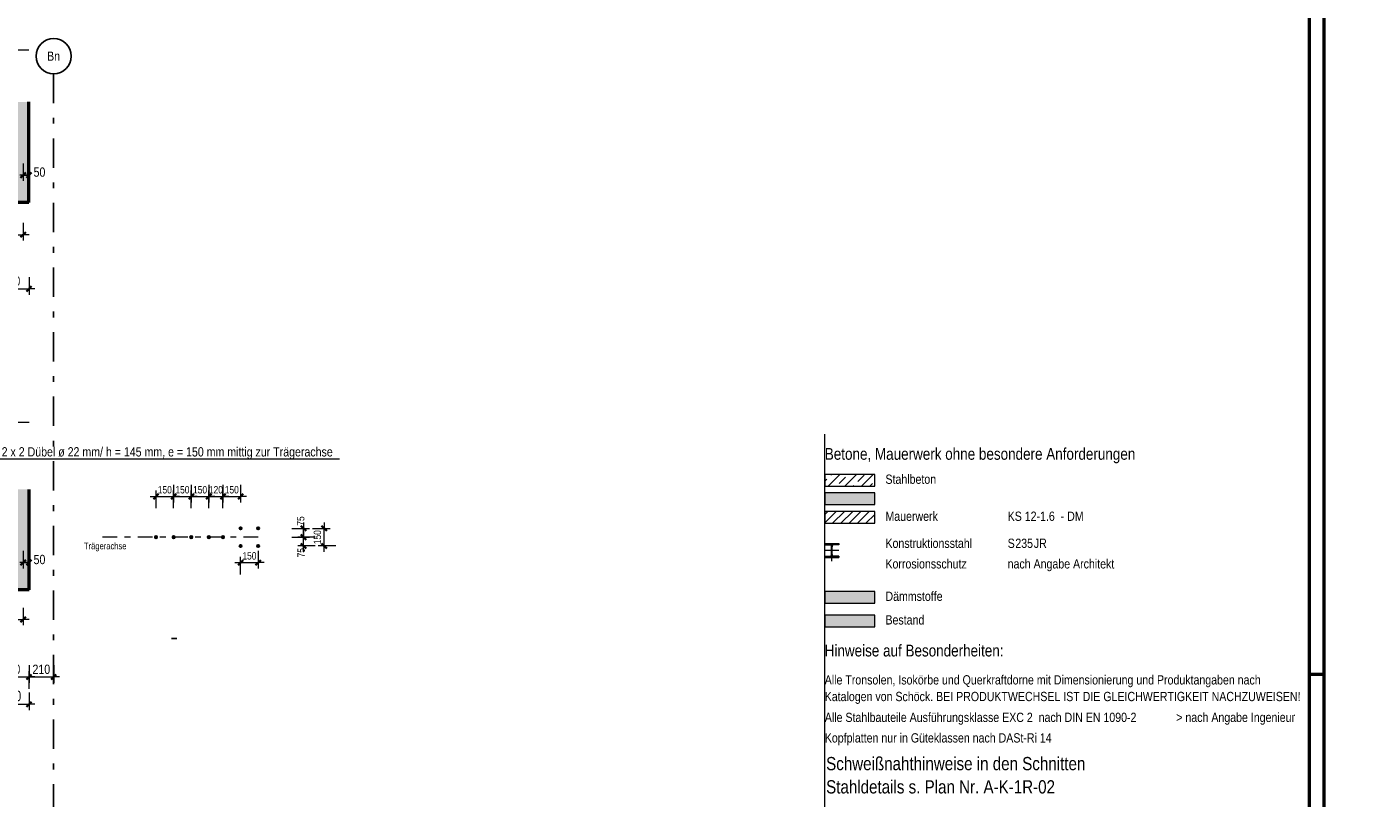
# Model space of a CAD drawing. Header units: millimetres. Extents: x -8.5 to 60.3, y 0 to 42.
# Tile 108 of 109: x 37.4 to 60.3, y 12.7 to 25.9. Entities that reach past the tile are written whole.
import ezdxf
from ezdxf.enums import TextEntityAlignment as Align

# ---------------------------------------------------------------- set-up
doc = ezdxf.new("R2010")
doc.units = ezdxf.units.MM
doc.linetypes.add('DASHDOT', pattern=[1, 0.5, -0.25, 0, -0.25])
doc.linetypes.add('DASHDOTX2', pattern=[2, 1, -0.5, 0, -0.5])
doc.layers.add('Achsen', color=7, linetype='Continuous', lineweight=20)
doc.styles.add('Arial Narrow', font='ARIALN.TTF')
doc.dimstyles.new('Arch_Strakon_dimstyle', dxfattribs={"dimtxt": 11.25, "dimasz": 1, "dimexe": 1.25, "dimexo": 0.0625, "dimgap": 1, "dimtad": 0, "dimdec": 3, "dimzin": 12, "dimdsep": 46, "dimtxsty": 'Arial Narrow', "dimblk": 'Arrowhead_Tick', "dimsah": 1, "dimcen": 0, "dimse1": 1, "dimse2": 1, "dimclrd": 6, "dimclrt": 3, "dimazin": 0, "dimtfac": 1, "dimtdec": 4, "dimtmove": 0, "dimatfit": 3, "dimldrblk": 'NONE', "dimfxl": 1, "dimtvp": 1, "dimtolj": 1, "dimtzin": 0, "dimlwd": 13, "dimarcsym": 2})

# ---------------------------------------------------------------- blocks, each defined once
blk = doc.blocks.new('Arrowhead_Tick')
at = {"color": 2, "linetype": 'Continuous', "lineweight": 35, "ltscale": 0.5}
blk.add_line((4.4, 4.4), (-4.4, -4.4), dxfattribs=at)
at = {"color": 0, "linetype": 'Continuous', "lineweight": -2, "ltscale": 0.5}
for p, q in [((-1, 0), (0, 0)), ((0, 20), (0, -10)), ((10, 0), (0, 0))]:
    blk.add_line(p, q, dxfattribs=at)
blk = doc.blocks.new('*D16')
at = {"color": 6, "linetype": 'Continuous', "lineweight": 13}
for p, q in [((36.813, 16.756), (36.86, 16.756)), ((37.293, 16.756), (37.247, 16.756))]:
    blk.add_line(p, q, dxfattribs=at)
at = {"layer": 'Defpoints', "color": 0}
for p in [(37.303, 16.756), (36.803, 16.291), (37.303, 16.253)]:
    blk.add_point(p, dxfattribs=at)
at = {"color": 6, "lineweight": 13, "xscale": 0.01, "yscale": 0.01, "zscale": 0.01, "rotation": 180.0000000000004}
blk.add_blockref('Arrowhead_Tick', (36.803, 16.756), dxfattribs=at)
at = {"color": 6, "lineweight": 13, "xscale": 0.01, "yscale": 0.01, "zscale": 0.01}
blk.add_blockref('Arrowhead_Tick', (37.303, 16.756), dxfattribs=at)
at = {"color": 2, "lineweight": -2, "insert": (37.053, 16.806), "char_height": 0.1575, "attachment_point": 5, "style": 'Arial Narrow'}
blk.add_mtext('\\A1;250', dxfattribs=at)
blk = doc.blocks.new('_None')
blk = doc.blocks.new('*D17')
at = {"color": 6, "linetype": 'Continuous', "lineweight": 13}
for p, q in [((37.293, 16.756), (37.283, 16.756)), ((37.303, 16.756), (37.403, 16.756)), ((37.413, 16.756), (37.423, 16.756))]:
    blk.add_line(p, q, dxfattribs=at)
at = {"layer": 'Defpoints', "color": 0}
for p in [(37.403, 16.756), (37.403, 16.291), (37.303, 16.253)]:
    blk.add_point(p, dxfattribs=at)
at = {"color": 6, "lineweight": 13, "xscale": 0.01, "yscale": 0.01, "zscale": 0.01}
for p, rotation in [((37.303, 16.756), 359.999999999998), ((37.403, 16.756), 179.999999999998)]:
    blk.add_blockref('Arrowhead_Tick', p, dxfattribs=dict(at, rotation=rotation))
at = {"color": 2, "lineweight": -2, "insert": (37.581, 16.806), "char_height": 0.1575, "attachment_point": 5, "style": 'Arial Narrow'}
blk.add_mtext('\\A1;50', dxfattribs=at)
blk = doc.blocks.new('*D20')
at = {"color": 6, "linetype": 'Continuous', "lineweight": 13}
blk.add_line((36.813, 14.806), (37.393, 14.806), dxfattribs=at)
at = {"layer": 'Defpoints', "color": 0}
for p in [(36.803, 16.291), (37.403, 16.291), (37.403, 14.806)]:
    blk.add_point(p, dxfattribs=at)
at = {"color": 6, "lineweight": 13, "xscale": 0.01, "yscale": 0.01, "zscale": 0.01, "rotation": 180}
blk.add_blockref('Arrowhead_Tick', (36.803, 14.806), dxfattribs=at)
at = {"color": 6, "lineweight": 13, "xscale": 0.01, "yscale": 0.01, "zscale": 0.01}
blk.add_blockref('Arrowhead_Tick', (37.403, 14.806), dxfattribs=at)
at = {"color": 2, "lineweight": -2, "insert": (37.103, 14.936), "char_height": 0.1575, "attachment_point": 5, "style": 'Arial Narrow'}
blk.add_mtext('\\A1;300', dxfattribs=at)
blk = doc.blocks.new('*D22')
at = {"color": 6, "linetype": 'Continuous', "lineweight": 13}
blk.add_line((22.238, 15.786), (37.293, 15.786), dxfattribs=at)
at = {"layer": 'Defpoints', "color": 0}
for p in [(22.228, 16.233), (37.303, 16.253), (37.303, 15.786)]:
    blk.add_point(p, dxfattribs=at)
at = {"color": 6, "lineweight": 13, "xscale": 0.01, "yscale": 0.01, "zscale": 0.01, "rotation": 180}
blk.add_blockref('Arrowhead_Tick', (22.228, 15.786), dxfattribs=at)
at = {"color": 6, "lineweight": 13, "xscale": 0.01, "yscale": 0.01, "zscale": 0.01}
blk.add_blockref('Arrowhead_Tick', (37.303, 15.786), dxfattribs=at)
at = {"color": 2, "lineweight": -2, "insert": (29.766, 15.917), "char_height": 0.1575, "attachment_point": 5, "style": 'Arial Narrow'}
blk.add_mtext('\\A1;7538', dxfattribs=at)
blk = doc.blocks.new('*D68')
at = {"color": 6, "linetype": 'Continuous', "lineweight": 13}
for p, q in [((36.813, 23.355), (36.859, 23.355)), ((37.293, 23.355), (37.246, 23.355))]:
    blk.add_line(p, q, dxfattribs=at)
at = {"layer": 'Defpoints', "color": 0}
for p in [(37.303, 23.355), (36.803, 22.89), (37.303, 22.852)]:
    blk.add_point(p, dxfattribs=at)
at = {"color": 6, "lineweight": 13, "xscale": 0.01, "yscale": 0.01, "zscale": 0.01, "rotation": 180}
blk.add_blockref('Arrowhead_Tick', (36.803, 23.355), dxfattribs=at)
at = {"color": 6, "lineweight": 13, "xscale": 0.01, "yscale": 0.01, "zscale": 0.01}
blk.add_blockref('Arrowhead_Tick', (37.303, 23.355), dxfattribs=at)
at = {"color": 2, "lineweight": -2, "insert": (37.053, 23.405), "char_height": 0.1575, "attachment_point": 5, "style": 'Arial Narrow'}
blk.add_mtext('\\A1;250', dxfattribs=at)
blk = doc.blocks.new('*D69')
at = {"color": 6, "linetype": 'Continuous', "lineweight": 13}
for p, q in [((37.293, 23.355), (37.283, 23.355)), ((37.303, 23.355), (37.403, 23.355)), ((37.413, 23.355), (37.423, 23.355))]:
    blk.add_line(p, q, dxfattribs=at)
at = {"layer": 'Defpoints', "color": 0}
for p in [(37.403, 23.355), (37.303, 22.852), (37.403, 22.89)]:
    blk.add_point(p, dxfattribs=at)
at = {"color": 6, "lineweight": 13, "xscale": 0.01, "yscale": 0.01, "zscale": 0.01}
for p, rotation in [((37.303, 23.355), 2.035554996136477e-12), ((37.403, 23.355), 180.000000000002)]:
    blk.add_blockref('Arrowhead_Tick', p, dxfattribs=dict(at, rotation=rotation))
at = {"color": 2, "lineweight": -2, "insert": (37.581, 23.405), "char_height": 0.1575, "attachment_point": 5, "style": 'Arial Narrow'}
blk.add_mtext('\\A1;50', dxfattribs=at)
blk = doc.blocks.new('*D71')
at = {"color": 6, "linetype": 'Continuous', "lineweight": 13}
blk.add_line((36.813, 21.418), (37.393, 21.418), dxfattribs=at)
at = {"layer": 'Defpoints', "color": 0}
for p in [(36.803, 22.89), (37.403, 22.89), (37.403, 21.418)]:
    blk.add_point(p, dxfattribs=at)
at = {"color": 6, "lineweight": 13, "xscale": 0.01, "yscale": 0.01, "zscale": 0.01}
blk.add_blockref('Arrowhead_Tick', (37.403, 21.418), dxfattribs=at)
at = {"color": 6, "lineweight": 13, "xscale": 0.01, "yscale": 0.01, "zscale": 0.01, "rotation": 180}
blk.add_blockref('Arrowhead_Tick', (36.803, 21.418), dxfattribs=at)
at = {"color": 2, "lineweight": -2, "insert": (37.103, 21.549), "char_height": 0.1575, "attachment_point": 5, "style": 'Arial Narrow'}
blk.add_mtext('\\A1;300', dxfattribs=at)
blk = doc.blocks.new('*D91')
at = {"color": 6, "linetype": 'Continuous', "lineweight": 13}
blk.add_line((15.078, 22.339), (37.293, 22.339), dxfattribs=at)
at = {"layer": 'Defpoints', "color": 0}
for p in [(15.068, 22.832), (37.303, 22.852), (37.303, 22.339)]:
    blk.add_point(p, dxfattribs=at)
at = {"color": 6, "lineweight": 13, "xscale": 0.01, "yscale": 0.01, "zscale": 0.01}
blk.add_blockref('Arrowhead_Tick', (37.303, 22.339), dxfattribs=at)
at = {"color": 6, "lineweight": 13, "xscale": 0.01, "yscale": 0.01, "zscale": 0.01, "rotation": 180}
blk.add_blockref('Arrowhead_Tick', (15.068, 22.339), dxfattribs=at)
at = {"color": 2, "lineweight": -2, "insert": (26.185, 22.468), "char_height": 0.1575, "attachment_point": 5, "style": 'Arial Narrow'}
blk.add_mtext('\\A1;11117', dxfattribs=at)
blk = doc.blocks.new('*D98')
at = {"color": 6, "linetype": 'Continuous', "lineweight": 13}
blk.add_line((36.813, 14.341), (37.393, 14.341), dxfattribs=at)
at = {"layer": 'Defpoints', "color": 0}
for p in [(36.803, 16.291), (37.403, 16.291), (37.403, 14.341)]:
    blk.add_point(p, dxfattribs=at)
at = {"color": 6, "lineweight": 13, "xscale": 0.01, "yscale": 0.01, "zscale": 0.01, "rotation": 180}
blk.add_blockref('Arrowhead_Tick', (36.803, 14.341), dxfattribs=at)
at = {"color": 6, "lineweight": 13, "xscale": 0.01, "yscale": 0.01, "zscale": 0.01}
blk.add_blockref('Arrowhead_Tick', (37.403, 14.341), dxfattribs=at)
at = {"color": 2, "lineweight": 35, "insert": (37.103, 14.481), "char_height": 0.175, "attachment_point": 5, "style": 'Arial Narrow'}
blk.add_mtext('\\A1;300', dxfattribs=at)
blk = doc.blocks.new('*D247')
at = {"color": 6, "linetype": 'Continuous', "lineweight": 13}
blk.add_line((42.427, 17.047), (42.427, 17.327), dxfattribs=at)
at = {"layer": 'Defpoints', "color": 0}
for p in [(41.327, 17.337), (42.427, 17.337), (41.329, 17.037)]:
    blk.add_point(p, dxfattribs=at)
at = {"color": 6, "lineweight": 13, "xscale": 0.01, "yscale": 0.01, "zscale": 0.01}
for p, rotation in [((42.427, 17.337), 90), ((42.427, 17.037), 270)]:
    blk.add_blockref('Arrowhead_Tick', p, dxfattribs=dict(at, rotation=rotation))
at = {"color": 3, "lineweight": 35, "insert": (42.313, 17.187), "char_height": 0.125, "attachment_point": 5, "rotation": 90, "style": 'Arial Narrow'}
blk.add_mtext('\\A1;150', dxfattribs=at)
blk = doc.blocks.new('*D248')
at = {"color": 6, "linetype": 'Continuous', "lineweight": 13}
blk.add_line((41.015, 16.754), (41.295, 16.754), dxfattribs=at)
at = {"layer": 'Defpoints', "color": 0}
for p in [(41.005, 17.013), (41.305, 17.013), (41.305, 16.754)]:
    blk.add_point(p, dxfattribs=at)
at = {"color": 6, "lineweight": 13, "xscale": 0.01, "yscale": 0.01, "zscale": 0.01, "rotation": 180}
blk.add_blockref('Arrowhead_Tick', (41.005, 16.754), dxfattribs=at)
at = {"color": 6, "lineweight": 13, "xscale": 0.01, "yscale": 0.01, "zscale": 0.01}
blk.add_blockref('Arrowhead_Tick', (41.305, 16.754), dxfattribs=at)
at = {"color": 3, "lineweight": 35, "insert": (41.155, 16.868), "char_height": 0.125, "attachment_point": 5, "style": 'Arial Narrow'}
blk.add_mtext('\\A1;150', dxfattribs=at)
blk = doc.blocks.new('*D249')
at = {"color": 6, "linetype": 'Continuous', "lineweight": 13}
blk.add_line((42.077, 17.047), (42.077, 17.177), dxfattribs=at)
at = {"layer": 'Defpoints', "color": 0}
for p in [(41.305, 17.187), (42.077, 17.187), (41.329, 17.037)]:
    blk.add_point(p, dxfattribs=at)
at = {"color": 6, "lineweight": 13, "xscale": 0.01, "yscale": 0.01, "zscale": 0.01}
for p, rotation in [((42.077, 17.187), 90), ((42.077, 17.037), 270)]:
    blk.add_blockref('Arrowhead_Tick', p, dxfattribs=dict(at, rotation=rotation))
at = {"color": 3, "lineweight": 35, "insert": (42.036, 16.922), "char_height": 0.125, "attachment_point": 5, "rotation": 90, "style": 'Arial Narrow'}
blk.add_mtext('\\A1;75', dxfattribs=at)
blk = doc.blocks.new('*D250')
at = {"color": 6, "linetype": 'Continuous', "lineweight": 13}
blk.add_line((42.077, 17.197), (42.077, 17.327), dxfattribs=at)
at = {"layer": 'Defpoints', "color": 0}
for p in [(41.305, 17.187), (41.329, 17.337), (42.077, 17.337)]:
    blk.add_point(p, dxfattribs=at)
at = {"color": 6, "lineweight": 13, "xscale": 0.01, "yscale": 0.01, "zscale": 0.01}
for p, rotation in [((42.077, 17.337), 90), ((42.077, 17.187), 270)]:
    blk.add_blockref('Arrowhead_Tick', p, dxfattribs=dict(at, rotation=rotation))
at = {"color": 3, "lineweight": 35, "insert": (42.029, 17.462), "char_height": 0.125, "attachment_point": 5, "rotation": 90, "style": 'Arial Narrow'}
blk.add_mtext('\\A1;75', dxfattribs=at)
blk = doc.blocks.new('*D251')
at = {"color": 6, "linetype": 'Continuous', "lineweight": 13}
blk.add_line((39.575, 17.88), (39.855, 17.88), dxfattribs=at)
at = {"layer": 'Defpoints', "color": 0}
for p in [(39.865, 17.88), (39.565, 17.163), (39.865, 17.163)]:
    blk.add_point(p, dxfattribs=at)
at = {"color": 6, "lineweight": 13, "xscale": 0.01, "yscale": 0.01, "zscale": 0.01, "rotation": 180}
blk.add_blockref('Arrowhead_Tick', (39.565, 17.88), dxfattribs=at)
at = {"color": 6, "lineweight": 13, "xscale": 0.01, "yscale": 0.01, "zscale": 0.01}
blk.add_blockref('Arrowhead_Tick', (39.865, 17.88), dxfattribs=at)
at = {"color": 3, "lineweight": 35, "insert": (39.715, 17.994), "char_height": 0.125, "attachment_point": 5, "style": 'Arial Narrow'}
blk.add_mtext('\\A1;150', dxfattribs=at)
blk = doc.blocks.new('*D252')
at = {"color": 6, "linetype": 'Continuous', "lineweight": 13}
blk.add_line((39.875, 17.88), (40.155, 17.88), dxfattribs=at)
at = {"layer": 'Defpoints', "color": 0}
for p in [(40.165, 17.88), (40.165, 17.212), (39.865, 17.163)]:
    blk.add_point(p, dxfattribs=at)
at = {"color": 6, "lineweight": 13, "xscale": 0.01, "yscale": 0.01, "zscale": 0.01}
for p, rotation in [((39.865, 17.88), 179.9999999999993), ((40.165, 17.88), 359.9999999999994)]:
    blk.add_blockref('Arrowhead_Tick', p, dxfattribs=dict(at, rotation=rotation))
at = {"color": 3, "lineweight": 35, "insert": (40.015, 17.994), "char_height": 0.125, "attachment_point": 5, "style": 'Arial Narrow'}
blk.add_mtext('\\A1;150', dxfattribs=at)
blk = doc.blocks.new('*D253')
at = {"color": 6, "linetype": 'Continuous', "lineweight": 13}
blk.add_line((40.175, 17.88), (40.455, 17.88), dxfattribs=at)
at = {"layer": 'Defpoints', "color": 0}
for p in [(40.465, 17.88), (40.165, 17.212), (40.465, 17.212)]:
    blk.add_point(p, dxfattribs=at)
at = {"color": 6, "lineweight": 13, "xscale": 0.01, "yscale": 0.01, "zscale": 0.01, "rotation": 180}
blk.add_blockref('Arrowhead_Tick', (40.165, 17.88), dxfattribs=at)
at = {"color": 6, "lineweight": 13, "xscale": 0.01, "yscale": 0.01, "zscale": 0.01}
blk.add_blockref('Arrowhead_Tick', (40.465, 17.88), dxfattribs=at)
at = {"color": 3, "lineweight": 35, "insert": (40.315, 17.994), "char_height": 0.125, "attachment_point": 5, "style": 'Arial Narrow'}
blk.add_mtext('\\A1;150', dxfattribs=at)
blk = doc.blocks.new('*D254')
at = {"color": 6, "linetype": 'Continuous', "lineweight": 13}
blk.add_line((40.475, 17.88), (40.695, 17.88), dxfattribs=at)
at = {"layer": 'Defpoints', "color": 0}
for p in [(40.705, 17.88), (40.465, 17.212), (40.705, 17.212)]:
    blk.add_point(p, dxfattribs=at)
at = {"color": 6, "lineweight": 13, "xscale": 0.01, "yscale": 0.01, "zscale": 0.01, "rotation": 180}
blk.add_blockref('Arrowhead_Tick', (40.465, 17.88), dxfattribs=at)
at = {"color": 6, "lineweight": 13, "xscale": 0.01, "yscale": 0.01, "zscale": 0.01}
blk.add_blockref('Arrowhead_Tick', (40.705, 17.88), dxfattribs=at)
at = {"color": 3, "lineweight": 35, "insert": (40.585, 17.994), "char_height": 0.125, "attachment_point": 5, "style": 'Arial Narrow'}
blk.add_mtext('\\A1;120', dxfattribs=at)
blk = doc.blocks.new('*D255')
at = {"color": 6, "linetype": 'Continuous', "lineweight": 13}
blk.add_line((40.715, 17.88), (40.995, 17.88), dxfattribs=at)
at = {"layer": 'Defpoints', "color": 0}
for p in [(41.005, 17.88), (40.705, 17.212), (41.005, 17.362)]:
    blk.add_point(p, dxfattribs=at)
at = {"color": 6, "lineweight": 13, "xscale": 0.01, "yscale": 0.01, "zscale": 0.01, "rotation": 180}
blk.add_blockref('Arrowhead_Tick', (40.705, 17.88), dxfattribs=at)
at = {"color": 6, "lineweight": 13, "xscale": 0.01, "yscale": 0.01, "zscale": 0.01}
blk.add_blockref('Arrowhead_Tick', (41.005, 17.88), dxfattribs=at)
at = {"color": 3, "lineweight": 35, "insert": (40.855, 17.994), "char_height": 0.125, "attachment_point": 5, "style": 'Arial Narrow'}
blk.add_mtext('\\A1;150', dxfattribs=at)
blk = doc.blocks.new('*D513')
at = {"color": 6, "linetype": 'Continuous', "lineweight": 13}
blk.add_line((37.413, 14.806), (37.813, 14.806), dxfattribs=at)
at = {"layer": 'Defpoints', "color": 0}
for p in [(37.403, 16.291), (37.823, 14.806), (37.823, 7.786)]:
    blk.add_point(p, dxfattribs=at)
at = {"color": 6, "lineweight": 13, "xscale": 0.01, "yscale": 0.01, "zscale": 0.01, "rotation": 180}
blk.add_blockref('Arrowhead_Tick', (37.403, 14.806), dxfattribs=at)
at = {"color": 6, "lineweight": 13, "xscale": 0.01, "yscale": 0.01, "zscale": 0.01}
blk.add_blockref('Arrowhead_Tick', (37.823, 14.806), dxfattribs=at)
at = {"color": 2, "lineweight": 35, "insert": (37.613, 14.936), "char_height": 0.1575, "attachment_point": 5, "style": 'Arial Narrow'}
blk.add_mtext('\\A1;210', dxfattribs=at)

msp = doc.modelspace()

# ---------------------------------------------------------------- hatches: boundary and pattern name
at = {"lineweight": 18, "true_color": 0xceffce}
for points in [[(37.402769, 24.600094), (37.402769, 22.890499), (36.802769, 22.890499), (36.802769, 24.052499), (36.902769, 24.600094)], [(37.403281, 18.001011), (37.403281, 16.291416), (36.803281, 16.291416), (36.803281, 17.453416), (36.903281, 18.001011)]]:
    msp.add_hatch(color=254, dxfattribs=at).paths.add_polyline_path(points)
at = {"lineweight": 13}
h = msp.add_hatch(dxfattribs=at)
h.set_pattern_fill('bB', color=6, scale=0.01, angle=45, style=0, pattern_type=2)
h.set_pattern_definition([(45, (0, 0), (-0.14142136, 0.14142136), [0.15, -0.1]), (45, (-0.07071, 0.07071), (-0.14142136, 0.14142136), [])])
h.paths.add_polyline_path([(51.8, 18.255677), (51.8, 18.055677), (50.95, 18.055677), (50.95, 18.255677)])
at = {"lineweight": 13, "true_color": 0xd0ffd0}
msp.add_hatch(color=254, dxfattribs=at).paths.add_polyline_path([(51.8, 17.943087), (51.8, 17.743087), (50.95, 17.743087), (50.95, 17.943087)])
at = {"lineweight": 13}
h = msp.add_hatch(dxfattribs=at)
h.set_pattern_fill('Mau', color=6, scale=0.01, angle=45, style=0, pattern_type=2)
h.set_pattern_definition([(45, (0, 0), (-0.07071068, 0.07071068), [])])
h.paths.add_polyline_path([(51.8, 17.624758), (51.8, 17.424758), (50.95, 17.424758), (50.95, 17.624758)])
at = {"lineweight": 0, "true_color": 0x000000}
msp.add_hatch(color=18, dxfattribs=at).paths.add_polyline_path([(50.95, 16.838938), (51.19, 16.838938), (51.19, 16.860938), (51.1005, 16.860938), (51.100086, 16.860942), (51.099672, 16.860953), (51.099258, 16.86097), (51.098844, 16.860995), (51.098431, 16.861028), (51.098019, 16.861067), (51.097607, 16.861113), (51.097196, 16.861167), (51.096786, 16.861227), (51.096378, 16.861295), (51.09597, 16.86137), (51.095564, 16.861451), (51.095159, 16.86154), (51.094756, 16.861636), (51.094355, 16.861738), (51.093956, 16.861848), (51.093558, 16.861964), (51.093162, 16.862087), (51.092769, 16.862217), (51.092378, 16.862354), (51.091989, 16.862498), (51.091603, 16.862648), (51.09122, 16.862805), (51.090839, 16.862968), (51.090462, 16.863138), (51.090087, 16.863315), (51.089715, 16.863498), (51.089347, 16.863687), (51.088982, 16.863883), (51.08862, 16.864085), (51.088262, 16.864293), (51.087907, 16.864507), (51.087556, 16.864728), (51.087209, 16.864954), (51.086866, 16.865187), (51.086528, 16.865425), (51.086193, 16.865669), (51.085862, 16.865919), (51.085536, 16.866174), (51.085215, 16.866435), (51.084898, 16.866702), (51.084585, 16.866974), (51.084277, 16.867251), (51.083974, 16.867534), (51.083677, 16.867822), (51.083384, 16.868115), (51.083096, 16.868413), (51.082813, 16.868716), (51.082536, 16.869023), (51.082264, 16.869336), (51.081997, 16.869653), (51.081736, 16.869974), (51.081481, 16.870301), (51.081231, 16.870631), (51.080987, 16.870966), (51.080748, 16.871305), (51.080516, 16.871648), (51.08029, 16.871995), (51.080069, 16.872345), (51.079855, 16.8727), (51.079647, 16.873058), (51.079445, 16.87342), (51.079249, 16.873785), (51.07906, 16.874153), (51.078877, 16.874525), (51.0787, 16.8749), (51.07853, 16.875278), (51.078367, 16.875658), (51.07821, 16.876042), (51.07806, 16.876428), (51.077916, 16.876816), (51.077779, 16.877207), (51.077649, 16.877601), (51.077526, 16.877996), (51.07741, 16.878394), (51.0773, 16.878793), (51.077197, 16.879195), (51.077102, 16.879598), (51.077013, 16.880002), (51.076931, 16.880409), (51.076857, 16.880816), (51.076789, 16.881225), (51.076728, 16.881635), (51.076675, 16.882045), (51.076629, 16.882457), (51.076589, 16.882869), (51.076557, 16.883282), (51.076532, 16.883696), (51.076514, 16.88411), (51.076504, 16.884524), (51.0765, 16.884938), (51.0765, 17.032938), (51.076504, 17.033353), (51.076514, 17.033767), (51.076532, 17.034181), (51.076557, 17.034594), (51.076589, 17.035007), (51.076629, 17.035419), (51.076675, 17.035831), (51.076728, 17.036242), (51.076789, 17.036652), (51.076857, 17.03706), (51.076931, 17.037468), (51.077013, 17.037874), (51.077102, 17.038279), (51.077197, 17.038682), (51.0773, 17.039083), (51.07741, 17.039483), (51.077526, 17.03988), (51.077649, 17.040276), (51.077779, 17.040669), (51.077916, 17.04106), (51.07806, 17.041449), (51.07821, 17.041835), (51.078367, 17.042218), (51.07853, 17.042599), (51.0787, 17.042977), (51.078877, 17.043351), (51.07906, 17.043723), (51.079249, 17.044092), (51.079445, 17.044457), (51.079647, 17.044818), (51.079855, 17.045177), (51.080069, 17.045531), (51.08029, 17.045882), (51.080516, 17.046229), (51.080748, 17.046572), (51.080987, 17.046911), (51.081231, 17.047245), (51.081481, 17.047576), (51.081736, 17.047902), (51.081997, 17.048224), (51.082264, 17.048541), (51.082536, 17.048853), (51.082813, 17.049161), (51.083096, 17.049464), (51.083384, 17.049762), (51.083677, 17.050055), (51.083974, 17.050342), (51.084277, 17.050625), (51.084585, 17.050903), (51.084898, 17.051175), (51.085215, 17.051441), (51.085536, 17.051702), (51.085862, 17.051958), (51.086193, 17.052208), (51.086528, 17.052452), (51.086866, 17.05269), (51.087209, 17.052922), (51.087556, 17.053149), (51.087907, 17.053369), (51.088262, 17.053583), (51.08862, 17.053792), (51.088982, 17.053994), (51.089347, 17.054189), (51.089715, 17.054379), (51.090087, 17.054562), (51.090462, 17.054738), (51.090839, 17.054908), (51.09122, 17.055072), (51.091603, 17.055228), (51.091989, 17.055379), (51.092378, 17.055522), (51.092769, 17.055659), (51.093162, 17.055789), (51.093558, 17.055912), (51.093956, 17.056029), (51.094355, 17.056138), (51.094756, 17.056241), (51.095159, 17.056337), (51.095564, 17.056425), (51.09597, 17.056507), (51.096378, 17.056582), (51.096786, 17.056649), (51.097196, 17.05671), (51.097607, 17.056763), (51.098019, 17.05681), (51.098431, 17.056849), (51.098844, 17.056881), (51.099258, 17.056906), (51.099672, 17.056924), (51.100086, 17.056935), (51.1005, 17.056938), (51.19, 17.056938), (51.19, 17.078938), (50.95, 17.078938), (50.95, 17.056938), (51.0395, 17.056938), (51.039914, 17.056935), (51.040328, 17.056924), (51.040742, 17.056906), (51.041156, 17.056881), (51.041569, 17.056849), (51.041981, 17.05681), (51.042393, 17.056763), (51.042804, 17.05671), (51.043214, 17.056649), (51.043622, 17.056582), (51.04403, 17.056507), (51.044436, 17.056425), (51.044841, 17.056337), (51.045244, 17.056241), (51.045645, 17.056138), (51.046044, 17.056029), (51.046442, 17.055912), (51.046838, 17.055789), (51.047231, 17.055659), (51.047622, 17.055522), (51.048011, 17.055379), (51.048397, 17.055228), (51.04878, 17.055072), (51.049161, 17.054908), (51.049538, 17.054738), (51.049913, 17.054562), (51.050285, 17.054379), (51.050653, 17.054189), (51.051018, 17.053994), (51.05138, 17.053792), (51.051738, 17.053583), (51.052093, 17.053369), (51.052444, 17.053149), (51.052791, 17.052922), (51.053134, 17.05269), (51.053472, 17.052452), (51.053807, 17.052208), (51.054138, 17.051958), (51.054464, 17.051702), (51.054785, 17.051441), (51.055102, 17.051175), (51.055415, 17.050903), (51.055723, 17.050625), (51.056026, 17.050342), (51.056323, 17.050055), (51.056616, 17.049762), (51.056904, 17.049464), (51.057187, 17.049161), (51.057464, 17.048853), (51.057736, 17.048541), (51.058003, 17.048224), (51.058264, 17.047902), (51.058519, 17.047576), (51.058769, 17.047245), (51.059013, 17.046911), (51.059252, 17.046572), (51.059484, 17.046229), (51.05971, 17.045882), (51.059931, 17.045531), (51.060145, 17.045177), (51.060353, 17.044818), (51.060555, 17.044457), (51.060751, 17.044092), (51.06094, 17.043723), (51.061123, 17.043351), (51.0613, 17.042977), (51.06147, 17.042599), (51.061633, 17.042218), (51.06179, 17.041835), (51.06194, 17.041449), (51.062084, 17.04106), (51.062221, 17.040669), (51.062351, 17.040276), (51.062474, 17.03988), (51.06259, 17.039483), (51.0627, 17.039083), (51.062803, 17.038682), (51.062898, 17.038279), (51.062987, 17.037874), (51.063069, 17.037468), (51.063143, 17.03706), (51.063211, 17.036652), (51.063272, 17.036242), (51.063325, 17.035831), (51.063371, 17.035419), (51.063411, 17.035007), (51.063443, 17.034594), (51.063468, 17.034181), (51.063486, 17.033767), (51.063496, 17.033353), (51.0635, 17.032938), (51.0635, 16.884938), (51.063496, 16.884524), (51.063486, 16.88411), (51.063468, 16.883696), (51.063443, 16.883282), (51.063411, 16.882869), (51.063371, 16.882457), (51.063325, 16.882045), (51.063272, 16.881635), (51.063211, 16.881225), (51.063143, 16.880816), (51.063069, 16.880409), (51.062987, 16.880002), (51.062898, 16.879598), (51.062803, 16.879195), (51.0627, 16.878793), (51.06259, 16.878394), (51.062474, 16.877996), (51.062351, 16.877601), (51.062221, 16.877207), (51.062084, 16.876816), (51.06194, 16.876428), (51.06179, 16.876042), (51.061633, 16.875658), (51.06147, 16.875278), (51.0613, 16.8749), (51.061123, 16.874525), (51.06094, 16.874153), (51.060751, 16.873785), (51.060555, 16.87342), (51.060353, 16.873058), (51.060145, 16.8727), (51.059931, 16.872345), (51.05971, 16.871995), (51.059484, 16.871648), (51.059252, 16.871305), (51.059013, 16.870966), (51.058769, 16.870631), (51.058519, 16.870301), (51.058264, 16.869974), (51.058003, 16.869653), (51.057736, 16.869336), (51.057464, 16.869023), (51.057187, 16.868716), (51.056904, 16.868413), (51.056616, 16.868115), (51.056323, 16.867822), (51.056026, 16.867534), (51.055723, 16.867251), (51.055415, 16.866974), (51.055102, 16.866702), (51.054785, 16.866435), (51.054464, 16.866174), (51.054138, 16.865919), (51.053807, 16.865669), (51.053472, 16.865425), (51.053134, 16.865187), (51.052791, 16.864954), (51.052444, 16.864728), (51.052093, 16.864507), (51.051738, 16.864293), (51.05138, 16.864085), (51.051018, 16.863883), (51.050653, 16.863687), (51.050285, 16.863498), (51.049913, 16.863315), (51.049538, 16.863138), (51.049161, 16.862968), (51.04878, 16.862805), (51.048397, 16.862648), (51.048011, 16.862498), (51.047622, 16.862354), (51.047231, 16.862217), (51.046838, 16.862087), (51.046442, 16.861964), (51.046044, 16.861848), (51.045645, 16.861738), (51.045244, 16.861636), (51.044841, 16.86154), (51.044436, 16.861451), (51.04403, 16.86137), (51.043622, 16.861295), (51.043214, 16.861227), (51.042804, 16.861167), (51.042393, 16.861113), (51.041981, 16.861067), (51.041569, 16.861028), (51.041156, 16.860995), (51.040742, 16.86097), (51.040328, 16.860953), (51.039914, 16.860942), (51.0395, 16.860938), (50.95, 16.860938)])
at = {"lineweight": 0, "true_color": 0xe0ddbe}
msp.add_hatch(color=254, dxfattribs=at).paths.add_polyline_path([(51.8, 16.261827), (51.8, 16.061827), (50.95, 16.061827), (50.95, 16.261827)])
at = {"lineweight": 0, "true_color": 0xe9e9e9}
msp.add_hatch(color=254, dxfattribs=at).paths.add_polyline_path([(50.95, 15.659277), (51.8, 15.659277), (51.8, 15.859277), (50.95, 15.859277)])

# ---------------------------------------------------------------- linework, layer by layer
at = {"color": 4, "linetype": 'Continuous', "lineweight": 50}
for p, q in [((59.45, 0), (59.45, 42.05)), ((59.2, 0.25), (59.2, 41.8)), ((37.402769, 22.890499), (37.402769, 24.600094)), ((37.402769, 22.890499), (36.802769, 22.890499)), ((37.403281, 16.291416), (37.403281, 18.001011)), ((37.403281, 16.291416), (36.803281, 16.291416))]:
    msp.add_line(p, q, dxfattribs=at)
at = {"color": 6, "linetype": 'Continuous', "lineweight": 13, "ltscale": 0.5}
for p, q in [((14.918069, 25.491397), (37.402769, 25.491397)), ((22.077922, 19.146539), (37.403281, 19.146539))]:
    msp.add_line(p, q, dxfattribs=at)
at = {"color": 9, "linetype": 'Continuous', "lineweight": 0}
for p, q in [((50.95, 9.775178), (50.95, 18.943198)), ((50.95, 8.4), (50.95, 17.621925)), ((51.004, 17.078938), (51.004, 17.056938)), ((51.0535, 17.032938), (51.0865, 17.032938)), ((51.136, 17.078938), (51.136, 17.056938)), ((51.0535, 16.884938), (51.0865, 16.884938))]:
    msp.add_line(p, q, dxfattribs=at)
at = {"color": 3, "linetype": 'Continuous', "lineweight": 25}
for p in [(59.2, 8.6), (59.2, 9.775178)]:
    msp.add_line(p, (59.2, 18.931111), dxfattribs=at)
at = {"color": 6, "linetype": 'Continuous', "lineweight": 13}
msp.add_line((42.688176, 18.514404), (36.866684, 18.514404), dxfattribs=at)
at = {"color": 5, "linetype": 'Continuous', "lineweight": 18}
for p, q in [((51.8, 18.255677), (50.95, 18.255677)), ((50.95, 18.255677), (50.95, 18.055677)), ((51.8, 18.055677), (51.8, 18.255677)), ((50.95, 18.055677), (51.8, 18.055677)), ((51.8, 17.943087), (50.95, 17.943087)), ((50.95, 17.943087), (50.95, 17.743087)), ((51.8, 17.743087), (51.8, 17.943087)), ((50.95, 17.743087), (51.8, 17.743087)), ((51.8, 17.624758), (50.95, 17.624758)), ((50.95, 17.624758), (50.95, 17.424758)), ((50.95, 17.424758), (51.8, 17.424758)), ((51.8, 17.424758), (51.8, 17.624758)), ((50.95, 17.078938), (51.19, 17.078938)), ((50.95, 17.078938), (50.95, 17.056938)), ((50.95, 17.056938), (51.0395, 17.056938)), ((51.0635, 16.884938), (51.0635, 17.032938)), ((51.0765, 16.884938), (51.0765, 17.032938)), ((51.19, 17.056938), (51.1005, 17.056938)), ((51.19, 17.078938), (51.19, 17.056938)), ((50.95, 16.860938), (51.0395, 16.860938)), ((50.95, 16.860938), (50.95, 16.838938)), ((50.95, 16.838938), (51.19, 16.838938)), ((51.19, 16.860938), (51.1005, 16.860938)), ((51.19, 16.860938), (51.19, 16.838938)), ((51.8, 16.261827), (50.95, 16.261827)), ((50.95, 16.261827), (50.95, 16.061827)), ((50.95, 16.061827), (51.8, 16.061827)), ((51.8, 16.061827), (51.8, 16.261827)), ((51.8, 15.859277), (50.95, 15.859277)), ((50.95, 15.859277), (50.95, 15.659277)), ((51.8, 15.659277), (51.8, 15.859277)), ((50.95, 15.659277), (51.8, 15.659277))]:
    msp.add_line(p, q, dxfattribs=at)
at = {"color": 6, "linetype": 'DASHDOT', "lineweight": 13, "ltscale": 0.5}
msp.add_line((41.305268, 17.187362), (38.582101, 17.187362), dxfattribs=at)
at = {"color": 10, "linetype": 'DASHDOT', "ltscale": 0.5}
for p, q in [((39.589468, 17.187362), (39.541068, 17.187362)), ((39.565268, 17.211562), (39.565268, 17.163162)), ((39.889468, 17.187362), (39.841068, 17.187362)), ((39.865268, 17.211562), (39.865268, 17.163162)), ((40.189468, 17.187362), (40.141068, 17.187362)), ((40.165268, 17.211562), (40.165268, 17.163162)), ((40.489468, 17.187362), (40.441068, 17.187362)), ((40.465268, 17.211562), (40.465268, 17.163162)), ((40.729468, 17.187362), (40.681068, 17.187362)), ((40.705268, 17.211562), (40.705268, 17.163162)), ((41.029468, 17.337362), (40.981068, 17.337362)), ((41.005268, 17.361562), (41.005268, 17.313162)), ((41.329468, 17.337362), (41.281068, 17.337362)), ((41.305268, 17.361562), (41.305268, 17.313162)), ((41.029468, 17.037362), (40.981068, 17.037362)), ((41.005268, 17.061562), (41.005268, 17.013162)), ((41.329468, 17.037362), (41.281068, 17.037362)), ((41.305268, 17.061562), (41.305268, 17.013162))]:
    msp.add_line(p, q, dxfattribs=at)
at = {"color": 9, "linetype": 'DASHDOT', "lineweight": 0, "ltscale": 0.5}
for p, q in [((51.19, 16.958938), (50.95, 16.958938)), ((51.07, 16.778938), (51.07, 17.138938))]:
    msp.add_line(p, q, dxfattribs=at)
at = {"color": 4, "linetype": 'Continuous', "lineweight": 50, "ltscale": 2}
msp.add_line((59.45, 14.85), (59.2, 14.85), dxfattribs=at)
at = {"color": 3, "linetype": 'Continuous', "lineweight": 25}
for centre in [(39.565268, 17.187362), (39.865268, 17.187362), (40.165268, 17.187362), (40.465268, 17.187362), (40.705268, 17.187362), (41.005268, 17.337362), (41.305268, 17.337362), (41.005268, 17.037362), (41.305268, 17.037362)]:
    msp.add_circle(centre, 0.022, dxfattribs=at)
at = {"color": 5, "linetype": 'Continuous', "lineweight": 18}
for centre, start, end in [((51.0395, 17.032938), 0, 90), ((51.1005, 17.032938), 90, 180), ((51.0395, 16.884938), 270, 0), ((51.1005, 16.884938), 180, 270)]:
    msp.add_arc(centre, 0.024, start, end, dxfattribs=at)
at = {"layer": 'Achsen', "color": 3, "linetype": 'DASHDOTX2', "lineweight": 25, "ltscale": 0.5}
for p, q in [((37.822562, 25.080992), (37.822562, 7.785915)), ((39.92033, 15.46033), (39.829631, 15.46033))]:
    msp.add_line(p, q, dxfattribs=at)
at = {"layer": 'Achsen', "color": 3, "linetype": 'Continuous', "lineweight": 25}
msp.add_circle((37.822562, 25.380992), 0.3, dxfattribs=at)

# ---------------------------------------------------------------- texts
at = {"color": 2, "lineweight": 35, "style": 'Arial Narrow'}
for s, height, p in [('2 x 2 Dübel ø 22 mm/ h = 145 mm, e = 150 mm mittig zur Trägerachse', 0.1575, (36.937468, 18.562122)), ('Betone, Mauerwerk ohne besondere Anforderungen', 0.2, (50.95, 18.505678)), ('Stahlbeton', 0.1575, (51.98246, 18.096049)), ('Mauerwerk', 0.1575, (51.98246, 17.46513)), ('KS 12-1.6  - DM', 0.1575, (54.06263, 17.465132)), ('Konstruktionsstahl', 0.1575, (51.98246, 17.004378)), ('S', 0.1575, (54.06263, 17.00438)), ('235', 0.1575, (54.19313, 17.00438)), ('JR', 0.1575, (54.50859, 17.00438)), ('Korrosionsschutz', 0.1575, (51.98246, 16.654379)), ('nach Angabe Architekt', 0.1575, (54.06263, 16.654381)), ('Dämmstoffe', 0.1575, (51.98246, 16.1022)), ('Bestand', 0.1575, (51.98246, 15.69965)), ('Hinweise auf Besonderheiten:', 0.2, (50.948599, 15.155142)), ('Alle Tronsolen, Isokörbe und Querkraftdorne mit Dimensionierung und Produktangaben nach', 0.1575, (50.948599, 14.678083)), ('Katalogen von Schöck. BEI PRODUKTWECHSEL IST DIE GLEICHWERTIGKEIT NACHZUWEISEN!', 0.1575, (50.948599, 14.394583)), ('Alle Stahlbauteile Ausführungsklasse EXC 2  nach DIN EN 1090-2', 0.1575, (50.95, 14.039473)), ('Kopfplatten nur in Güteklassen nach DASt-Ri 14', 0.1575, (50.95, 13.689473))]:
    msp.add_text(s, height=height, dxfattribs=at).set_placement(p)
at = {"color": 3, "lineweight": 25, "style": 'Arial Narrow'}
msp.add_text('Trägerachse', height=0.1125, dxfattribs=at).set_placement((38.338918, 16.980843))
at = {"color": 9, "lineweight": 0, "style": 'Arial Narrow'}
msp.add_text('> nach Angabe Ingenieur', height=0.1575, dxfattribs=at).set_placement((56.93354, 14.039471))
at = {"color": 4, "lineweight": 50, "style": 'Arial Narrow'}
for s, p in [('Schweißnahthinweise in den Schnitten', (50.972493, 13.217896)), ('Stahldetails s. Plan Nr. A-K-1R-02', (50.972493, 12.821797))]:
    msp.add_text(s, height=0.225, dxfattribs=at).set_placement(p)
at = {"layer": 'Achsen', "color": 2, "lineweight": 35, "style": 'Arial Narrow'}
msp.add_text('Bn', height=0.1575, dxfattribs=at).set_placement((37.820907, 25.380992), align=Align.MIDDLE_CENTER)

# ---------------------------------------------------------------- dimensions: what is measured, and where the dimension line sits
at = {"lineweight": -2}
for base, p1, p2, text, override, picture, middle in [((37.302769, 23.354951), (36.802769, 22.890499), (37.302769, 22.852499), '250', {"dimscale": 0.01, "dimtxt": 15.75, "dimasz": 1, "dimgap": 5, "dimtad": 0, "dimjust": 0, "dimtih": 0, "dimtoh": 0, "dimdec": 2, "dimdsep": 46, "dimtxsty": 'Arial Narrow', "dimclrd": 6, "dimclrt": 2, "dimtix": 0, "dimtofl": 255, "dimtmove": 2, "dimatfit": 2, "dimfxl": 0, "dimfxlon": 0, "dimtvp": 31.746032, "dimlwd": 13}, '*D68', (37.052769, 23.404951)), ((37.402769, 21.418307), (36.802769, 22.890499), (37.402769, 22.890499), '300', {"dimscale": 0.01, "dimtxt": 15.75, "dimasz": 1, "dimgap": 5, "dimtad": 1, "dimjust": 0, "dimtih": 0, "dimtoh": 0, "dimdec": 2, "dimdsep": 46, "dimtxsty": 'Arial Narrow', "dimclrd": 6, "dimclrt": 2, "dimtix": 1, "dimtofl": 255, "dimtmove": 0, "dimatfit": 2, "dimfxl": 0, "dimfxlon": 0, "dimtvp": 31.746032, "dimlwd": 13}, '*D71', (37.102769, 21.418307)), ((37.403281, 16.755868), (37.303281, 16.253416), (37.403281, 16.291416), '50', {"dimscale": 0.01, "dimtxt": 15.75, "dimasz": 1, "dimgap": 5, "dimtad": 1, "dimjust": 4, "dimtih": 0, "dimtoh": 0, "dimdec": 2, "dimdsep": 46, "dimtxsty": 'Arial Narrow', "dimclrd": 6, "dimclrt": 2, "dimtix": 0, "dimtofl": 255, "dimtmove": 2, "dimatfit": 2, "dimfxl": 0, "dimfxlon": 0, "dimtvp": 31.746032, "dimlwd": 13}, '*D17', (37.581256, 16.805868)), ((37.403281, 14.805868), (36.803281, 16.291416), (37.403281, 16.291416), '300', {"dimscale": 0.01, "dimtxt": 15.75, "dimasz": 1, "dimgap": 5, "dimtad": 1, "dimjust": 0, "dimtih": 0, "dimtoh": 0, "dimdec": 2, "dimdsep": 46, "dimtxsty": 'Arial Narrow', "dimclrd": 6, "dimclrt": 2, "dimtix": 1, "dimtofl": 255, "dimtmove": 0, "dimatfit": 2, "dimfxl": 0, "dimfxlon": 0, "dimtvp": 31.746032, "dimlwd": 13}, '*D20', (37.103281, 14.805868)), ((37.303281, 15.786348), (22.227922, 16.233416), (37.303281, 16.253416), '7538', {"dimscale": 0.01, "dimtxt": 15.75, "dimasz": 1, "dimgap": 5, "dimtad": 1, "dimjust": 0, "dimtih": 0, "dimtoh": 0, "dimdec": 2, "dimdsep": 46, "dimtxsty": 'Arial Narrow', "dimclrd": 6, "dimclrt": 2, "dimtix": 1, "dimtofl": 255, "dimtmove": 0, "dimatfit": 2, "dimfxl": 0, "dimfxlon": 0, "dimtvp": 31.746032, "dimlwd": 13}, '*D22', (29.765602, 15.786348))]:
    dim = msp.add_linear_dim(base=base, p1=p1, p2=p2, text=text, dimstyle='Arch_Strakon_dimstyle', override=override, dxfattribs=at)
    dim.commit()
    dim.dimension.update_dxf_attribs({"geometry": picture, "text_midpoint": middle, "dimtype": 160})
for base, p1, p2, text, override, picture, middle in [((37.402769, 23.354951), (37.302769, 22.852499), (37.402769, 22.890499), '50', {"dimscale": 0.01, "dimtxt": 15.75, "dimasz": 1, "dimgap": 5, "dimtad": 1, "dimjust": 4, "dimtih": 0, "dimtoh": 0, "dimdec": 2, "dimdsep": 46, "dimtxsty": 'Arial Narrow', "dimclrd": 6, "dimclrt": 2, "dimtix": 0, "dimtofl": 255, "dimtmove": 2, "dimatfit": 2, "dimfxl": 0, "dimfxlon": 0, "dimtvp": 31.746032, "dimlwd": 13}, '*D69', (37.580744, 23.404951)), ((37.302769, 22.338826), (15.068069, 22.832499), (37.302769, 22.852499), '11117', {"dimscale": 0.01, "dimtxt": 15.75, "dimasz": 1, "dimgap": 5, "dimtad": 1, "dimjust": 0, "dimtih": 0, "dimtoh": 0, "dimdec": 2, "dimdsep": 46, "dimtxsty": 'Arial Narrow', "dimclrd": 6, "dimclrt": 2, "dimtix": 1, "dimtofl": 255, "dimtmove": 0, "dimatfit": 2, "dimfxl": 0, "dimfxlon": 0, "dimtvp": 31.746032, "dimlwd": 13}, '*D91', (26.185419, 22.338826)), ((37.303281, 16.755868), (36.803281, 16.291416), (37.303281, 16.253416), '250', {"dimscale": 0.01, "dimtxt": 15.75, "dimasz": 1, "dimgap": 5, "dimtad": 0, "dimjust": 0, "dimtih": 0, "dimtoh": 0, "dimdec": 2, "dimdsep": 46, "dimtxsty": 'Arial Narrow', "dimclrd": 6, "dimclrt": 2, "dimtix": 0, "dimtofl": 255, "dimtmove": 2, "dimatfit": 2, "dimfxl": 0, "dimfxlon": 0, "dimtvp": 31.746032, "dimlwd": 13}, '*D16', (37.053281, 16.805868))]:
    dim = msp.add_linear_dim(base=base, p1=p1, p2=p2, angle=0, text=text, dimstyle='Arch_Strakon_dimstyle', override=override, dxfattribs=at)
    dim.commit()
    dim.dimension.update_dxf_attribs({"geometry": picture, "text_midpoint": middle, "dimtype": 160})
at = {"lineweight": 35}
for base, p1, p2, text, override, picture, middle in [((39.865268, 17.879873), (39.565268, 17.163162), (39.865268, 17.163162), '150', {"dimscale": 0.01, "dimtxt": 12.5, "dimasz": 1, "dimgap": 5, "dimtad": 1, "dimjust": 0, "dimtih": 0, "dimtoh": 0, "dimdec": 3, "dimdsep": 46, "dimtxsty": 'Arial Narrow', "dimclrd": 6, "dimclrt": 3, "dimtix": 1, "dimtofl": 255, "dimtmove": 0, "dimatfit": 2, "dimfxl": 0, "dimfxlon": 0, "dimtvp": 40, "dimlwd": 13}, '*D251', (39.715268, 17.879873)), ((40.165268, 17.879873), (39.865268, 17.163162), (40.165268, 17.211562), '150', {"dimscale": 0.01, "dimtxt": 12.5, "dimasz": 1, "dimgap": 5, "dimtad": 1, "dimjust": 0, "dimtih": 0, "dimtoh": 0, "dimdec": 3, "dimdsep": 46, "dimtxsty": 'Arial Narrow', "dimclrd": 6, "dimclrt": 3, "dimtix": 1, "dimtofl": 255, "dimtmove": 0, "dimatfit": 2, "dimfxl": 0, "dimfxlon": 0, "dimtvp": 40, "dimlwd": 13}, '*D252', (40.015268, 17.879873)), ((40.465268, 17.879873), (40.165268, 17.211562), (40.465268, 17.211562), '150', {"dimscale": 0.01, "dimtxt": 12.5, "dimasz": 1, "dimgap": 5, "dimtad": 1, "dimjust": 0, "dimtih": 0, "dimtoh": 0, "dimdec": 3, "dimdsep": 46, "dimtxsty": 'Arial Narrow', "dimclrd": 6, "dimclrt": 3, "dimtix": 1, "dimtofl": 255, "dimtmove": 0, "dimatfit": 2, "dimfxl": 0, "dimfxlon": 0, "dimtvp": 40, "dimlwd": 13}, '*D253', (40.315268, 17.879873)), ((40.705268, 17.879873), (40.465268, 17.211562), (40.705268, 17.211562), '120', {"dimscale": 0.01, "dimtxt": 12.5, "dimasz": 1, "dimgap": 5, "dimtad": 1, "dimjust": 0, "dimtih": 0, "dimtoh": 0, "dimdec": 3, "dimdsep": 46, "dimtxsty": 'Arial Narrow', "dimclrd": 6, "dimclrt": 3, "dimtix": 1, "dimtofl": 255, "dimtmove": 0, "dimatfit": 2, "dimfxl": 0, "dimfxlon": 0, "dimtvp": 40, "dimlwd": 13}, '*D254', (40.585268, 17.879873)), ((41.005268, 17.879873), (40.705268, 17.211562), (41.005268, 17.361562), '150', {"dimscale": 0.01, "dimtxt": 12.5, "dimasz": 1, "dimgap": 5, "dimtad": 1, "dimjust": 0, "dimtih": 0, "dimtoh": 0, "dimdec": 3, "dimdsep": 46, "dimtxsty": 'Arial Narrow', "dimclrd": 6, "dimclrt": 3, "dimtix": 1, "dimtofl": 255, "dimtmove": 0, "dimatfit": 2, "dimfxl": 0, "dimfxlon": 0, "dimtvp": 40, "dimlwd": 13}, '*D255', (40.855268, 17.879873)), ((41.305268, 16.753839), (41.005268, 17.013162), (41.305268, 17.013162), '150', {"dimscale": 0.01, "dimtxt": 12.5, "dimasz": 1, "dimgap": 5, "dimtad": 1, "dimjust": 0, "dimtih": 0, "dimtoh": 0, "dimdec": 3, "dimdsep": 46, "dimtxsty": 'Arial Narrow', "dimclrd": 6, "dimclrt": 3, "dimtix": 1, "dimtofl": 255, "dimtmove": 0, "dimatfit": 2, "dimfxl": 0, "dimfxlon": 0, "dimtvp": 40, "dimlwd": 13}, '*D248', (41.155268, 16.753839)), ((37.403281, 14.341397), (36.803281, 16.291416), (37.403281, 16.291416), '300', {"dimscale": 0.01, "dimtxt": 17.5, "dimasz": 1, "dimgap": 5, "dimtad": 1, "dimjust": 0, "dimtih": 0, "dimtoh": 0, "dimdec": 2, "dimdsep": 46, "dimtxsty": 'Arial Narrow', "dimclrd": 6, "dimclrt": 2, "dimtix": 1, "dimtofl": 255, "dimtmove": 0, "dimatfit": 2, "dimfxl": 0, "dimfxlon": 0, "dimtvp": 28.571429, "dimlwd": 13}, '*D98', (37.103281, 14.341397)), ((37.822562, 14.805868), (37.403281, 16.291416), (37.822562, 7.785915), '210', {"dimscale": 0.01, "dimtxt": 15.75, "dimasz": 1, "dimgap": 5, "dimtad": 1, "dimjust": 0, "dimtih": 0, "dimtoh": 0, "dimdec": 2, "dimdsep": 46, "dimtxsty": 'Arial Narrow', "dimclrd": 6, "dimclrt": 2, "dimtix": 1, "dimtofl": 255, "dimtmove": 0, "dimatfit": 2, "dimfxl": 0, "dimfxlon": 0, "dimtvp": 31.746032, "dimlwd": 13}, '*D513', (37.612922, 14.805868))]:
    dim = msp.add_linear_dim(base=base, p1=p1, p2=p2, text=text, dimstyle='Arch_Strakon_dimstyle', override=override, dxfattribs=at)
    dim.commit()
    dim.dimension.update_dxf_attribs({"geometry": picture, "text_midpoint": middle, "dimtype": 160})
for base, p1, p2, text, override, picture, middle in [((42.077143, 17.337362), (41.305268, 17.187362), (41.329468, 17.337362), '75', {"dimscale": 0.01, "dimtxt": 12.5, "dimasz": 1, "dimgap": 5, "dimtad": 0, "dimjust": 0, "dimtih": 0, "dimtoh": 0, "dimdec": 3, "dimdsep": 46, "dimtxsty": 'Arial Narrow', "dimclrd": 6, "dimclrt": 3, "dimtix": 0, "dimtofl": 255, "dimtmove": 2, "dimatfit": 2, "dimfxl": 0, "dimfxlon": 0, "dimtvp": 40, "dimlwd": 13}, '*D250', (42.028543, 17.462201)), ((42.427143, 17.337362), (41.329468, 17.037362), (41.327268, 17.337362), '150', {"dimscale": 0.01, "dimtxt": 12.5, "dimasz": 1, "dimgap": 5, "dimtad": 1, "dimjust": 0, "dimtih": 0, "dimtoh": 0, "dimdec": 3, "dimdsep": 46, "dimtxsty": 'Arial Narrow', "dimclrd": 6, "dimclrt": 3, "dimtix": 1, "dimtofl": 255, "dimtmove": 0, "dimatfit": 2, "dimfxl": 0, "dimfxlon": 0, "dimtvp": 40, "dimlwd": 13}, '*D247', (42.427143, 17.187362)), ((42.077143, 17.187362), (41.329468, 17.037362), (41.305268, 17.187362), '75', {"dimscale": 0.01, "dimtxt": 12.5, "dimasz": 1, "dimgap": 5, "dimtad": 0, "dimjust": 0, "dimtih": 0, "dimtoh": 0, "dimdec": 3, "dimdsep": 46, "dimtxsty": 'Arial Narrow', "dimclrd": 6, "dimclrt": 3, "dimtix": 0, "dimtofl": 255, "dimtmove": 2, "dimatfit": 2, "dimfxl": 0, "dimfxlon": 0, "dimtvp": 40, "dimlwd": 13}, '*D249', (42.035762, 16.921749))]:
    dim = msp.add_linear_dim(base=base, p1=p1, p2=p2, angle=90, text=text, dimstyle='Arch_Strakon_dimstyle', override=override, dxfattribs=at)
    dim.commit()
    dim.dimension.update_dxf_attribs({"geometry": picture, "text_midpoint": middle, "dimtype": 160})

doc.saveas('drawing.dxf')
